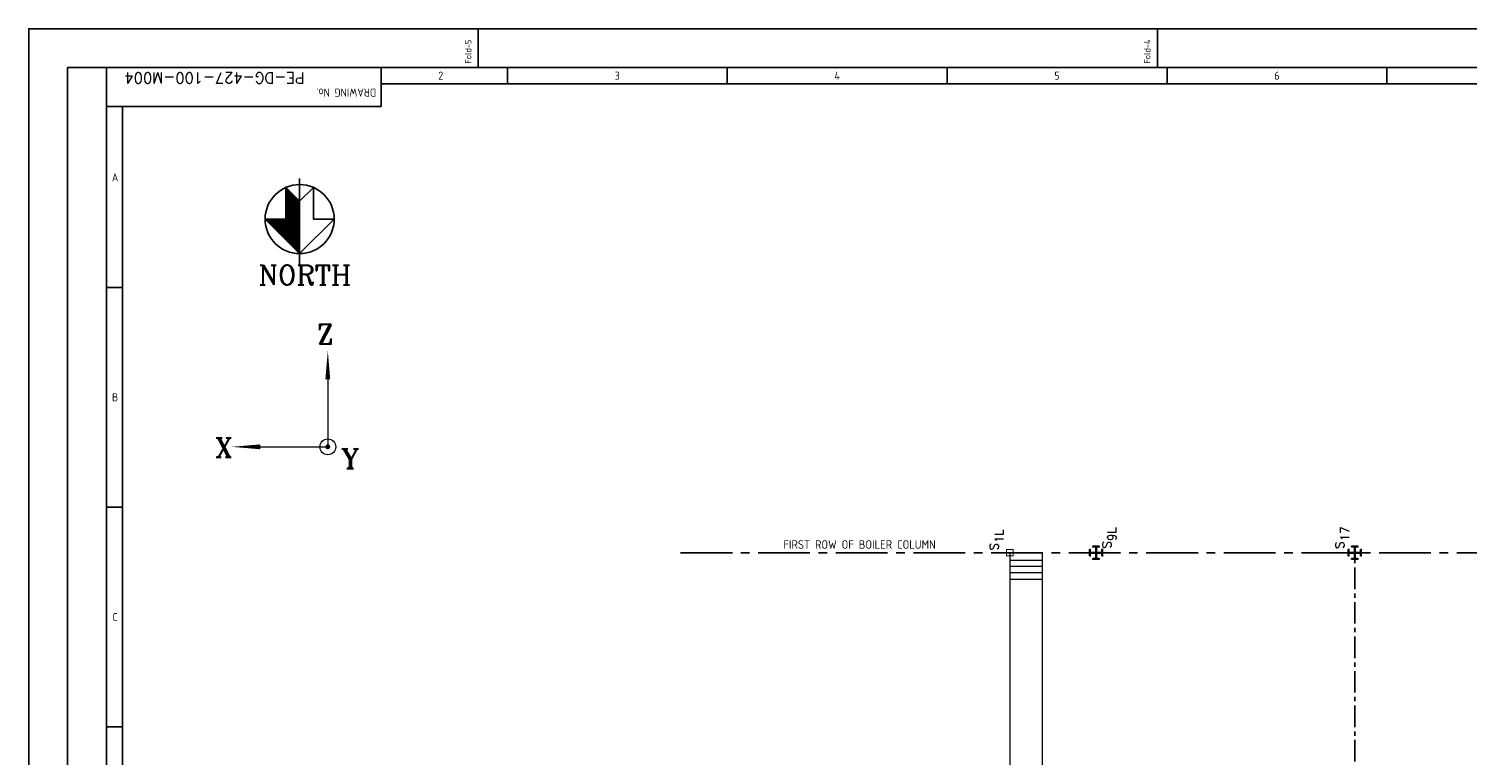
# Model space of a CAD drawing. Extents: x 18893 to 3351893, y -610358 to 406739.
# Tile 6 of 256: x 39024 to 105749, y 147376 to 181087. Entities that reach past the tile are written whole.
import ezdxf
from ezdxf.enums import TextEntityAlignment as Align

# ---------------------------------------------------------------- set-up
doc = ezdxf.new("R2010")
doc.units = 0
doc.header["$LTSCALE"] = 800
doc.header["$MEASUREMENT"] = 0
for name, pattern in [('CENTER', [2, 1.25, -0.25, 0.25, -0.25]), ('CENTER2', [1.125, 0.75, -0.125, 0.125, -0.125]), ('CONTINOUS', [0])]:
    doc.linetypes.add(name, pattern=pattern)
doc.layers.get('0').update_dxf_attribs({"linetype": 'CONTINUOUS'})
for name, color, linetype in [('CENTER', 2, 'CENTER'), ('COL', 1, 'CENTER'), ('GRID', 8, 'CENTER'), ('OBN', 1, 'CONTINUOUS'), ('STR', 2, 'CONTINUOUS'), ('TXT', 4, 'CONTINUOUS')]:
    doc.layers.add(name, color=color, linetype=linetype)
doc.layers.add('DIM', color=4, linetype='CONTINUOUS', lineweight=13)
doc.layers.add('TEXT', color=3, linetype='CONTINUOUS', lineweight=15)
doc.styles.add('c5', font='complex.shx', dxfattribs={"height": 5})
doc.styles.add('ROMANC', font='romanc')
doc.styles.add('ROMANT', font='romant')
doc.styles.get("Standard").update_dxf_attribs({"font": 'ISO9'})
doc.styles.add('VER', font='ISO9.SHX')

# ---------------------------------------------------------------- blocks, each defined once
blk = doc.blocks.new('COL2')
for points in [[(-15, 15), (-270, 15), (-270, 150), (-300, 150), (-300, 0)], [(-15, -15), (-270, -15), (-270, -150), (-300, -150), (-300, 0)], [(-15, 15), (-15, 270), (-150, 270), (-150, 300), (0, 300)], [(15, 15), (15, 270), (150, 270), (150, 300), (0, 300)], [(300, 0), (300, 150), (270, 150), (270, 15), (15, 15)], [(300, 0), (300, -150), (270, -150), (270, -15), (15, -15)], [(0, -300), (-150, -300), (-150, -270), (-15, -270), (-15, -15)], [(0, -300), (150, -300), (150, -270), (15, -270), (15, -15)]]:
    blk.add_lwpolyline(points)
blk = doc.blocks.new('X')
at = {"layer": 'OBN'}
blk.add_blockref('COL2', (0, 0), dxfattribs=at)
blk = doc.blocks.new('A$C731D3036')
for p, q in [((-2334.54, 1843.18), (-2334.54, 1869.86)), ((-1867.63, 1843.18), (-1867.63, 1869.86)), ((-2590.23, 26.68), (-2590.23, 1843.18)), ((-2401.24, 1816.5), (-2401.24, 1843.18)), ((-2314.53, 1843.18), (-2314.53, 1832.06)), ((-2163.34, 1843.18), (-2163.34, 1832.06)), ((-2012.15, 1843.18), (-2012.15, 1832.06)), ((-1860.96, 1843.18), (-1860.96, 1832.06)), ((-1709.78, 1843.18), (-1709.78, 1832.06)), ((-2401.24, 1832.07), (-215.67, 1832.07)), ((-2590.23, 1816.5), (-2401.24, 1816.5)), ((-2579.11, 37.8), (-2579.11, 1816.5)), ((-2590.23, 1691.99), (-2579.11, 1691.99)), ((-2590.23, 1540.8), (-2579.11, 1540.8)), ((-2590.23, 1389.61), (-2579.11, 1389.61))]:
    blk.add_line(p, q)
for points in [[(0, 1869.86), (-2643.59, 1869.86), (-2643.59, 0), (0, 0)], [(-26.68, 1843.18), (-2616.91, 1843.18), (-2616.91, 26.68), (-26.68, 26.68)]]:
    blk.add_lwpolyline(points, close=True)
for s, height, rotation, p in [('Fold-5', 4.447, 90, (-2339.23, 1845.92)), ('Fold-4', 4.447, 90, (-1872.32, 1845.92)), ('DRAWING No.', 5.5584, 180, (-2404.75, 1828.73))]:
    blk.add_text(s, height=height, rotation=rotation).set_placement(p)
for s, p in [('2', (-2360.34, 1837.62)), ('3', (-2238.94, 1837.62)), ('4', (-2087.75, 1837.62)), ('5', (-1936.56, 1837.62)), ('6', (-1785.37, 1837.62)), ('A', (-2584.25, 1767.58)), ('B', (-2584.25, 1616.39)), ('C', (-2584.25, 1465.2))]:
    blk.add_text(s, height=5.56).set_placement(p, align=Align.MIDDLE)

msp = doc.modelspace()

# ---------------------------------------------------------------- linework, layer by layer
at = {"color": 3}
for p, q in [((50949.23, 172576.02), (50949.23, 173724)), ((51590.1, 173083.13), (50949.23, 173724)), ((50949.23, 172255.58), (50949.23, 173724)), ((50972.49, 171271.01), (50972.49, 173700.73)), ((51004.54, 171238.97), (51004.54, 173668.69)), ((51036.58, 171206.93), (51036.58, 173636.65)), ((51068.62, 171174.88), (51068.62, 173604.6)), ((51100.67, 171142.84), (51100.67, 173572.56)), ((51132.71, 171110.8), (51132.71, 173540.51)), ((51164.75, 171078.75), (51164.75, 173508.47)), ((51590.1, 170091.76), (51590.1, 174139.3)), ((51590.1, 173083.13), (52230.97, 173724)), ((52230.97, 172576.02), (52230.97, 173724)), ((52230.97, 172255.58), (52230.97, 173724)), ((51196.8, 171046.71), (51196.8, 173476.43)), ((51228.84, 171014.67), (51228.84, 173444.38)), ((51260.88, 170982.62), (51260.88, 173412.34)), ((51292.93, 170950.58), (51292.93, 173380.3)), ((51324.97, 170918.53), (51324.97, 173348.25)), ((51357.01, 170886.49), (51357.01, 173316.21)), ((51389.06, 170854.45), (51389.06, 173284.17)), ((51421.1, 170822.4), (51421.1, 173252.12)), ((51453.15, 170790.36), (51453.15, 173220.08)), ((51485.19, 170758.32), (51485.19, 173188.04)), ((51517.23, 170726.27), (51517.23, 173155.99)), ((51549.28, 170694.23), (51549.28, 173123.95)), ((51581.32, 170662.19), (51581.32, 173091.91)), ((51590.1, 170653.41), (51590.1, 173083.13)), ((50949.23, 172255.58), (49987.93, 172255.58)), ((51590.1, 170653.41), (49987.93, 172255.58)), ((50043.23, 172200.27), (50043.23, 172255.58)), ((50075.28, 172168.23), (50075.28, 172255.58)), ((50107.32, 172136.19), (50107.32, 172255.58)), ((50139.36, 172104.14), (50139.36, 172255.58)), ((50171.41, 172072.1), (50171.41, 172255.58)), ((50203.45, 172040.06), (50203.45, 172255.58)), ((50235.49, 172008.01), (50235.49, 172255.58)), ((50267.54, 171975.97), (50267.54, 172255.58)), ((50299.58, 171943.93), (50299.58, 172255.58)), ((50331.62, 171911.88), (50331.62, 172255.58)), ((50363.67, 171879.84), (50363.67, 172255.58)), ((50395.71, 171847.8), (50395.71, 172255.58)), ((50427.75, 171815.75), (50427.75, 172255.58)), ((50459.8, 171783.71), (50459.8, 172255.58)), ((50491.84, 171751.66), (50491.84, 172255.58)), ((50523.88, 171719.62), (50523.88, 172255.58)), ((50555.93, 171687.58), (50555.93, 172255.58)), ((50587.97, 171655.53), (50587.97, 172255.58)), ((50620.02, 171623.49), (50620.02, 172255.58)), ((50652.06, 171591.45), (50652.06, 172255.58)), ((50684.1, 171559.4), (50684.1, 172255.58)), ((50716.15, 171527.36), (50716.15, 172255.58)), ((50748.19, 171495.32), (50748.19, 172255.58)), ((50780.23, 171463.27), (50780.23, 172255.58)), ((50812.28, 171431.23), (50812.28, 172255.58)), ((50844.32, 171399.19), (50844.32, 172255.58)), ((50876.36, 171367.14), (50876.36, 172255.58)), ((50908.41, 171335.1), (50908.41, 172255.58)), ((50940.45, 171303.06), (50940.45, 172255.58)), ((51590.1, 170653.41), (53192.27, 172255.58)), ((53192.27, 172255.58), (52230.97, 172255.58))]:
    msp.add_line(p, q, dxfattribs=at)
msp.add_circle((51590.1, 172255.58), 1602.17, dxfattribs=at)
at = {"layer": 'CENTER'}
msp.add_line((100531.71, 142284.18), (100531.71, 156773.93), dxfattribs=at)
at = {"layer": 'COL', "color": 7, "const_width": 50}
msp.add_lwpolyline([(84381.71, 156623.93), (84381.71, 156923.93), (84681.71, 156923.93), (84681.71, 156623.93), (84357.19, 156623.93)], dxfattribs=at)
at = {"layer": 'DIM', "color": 3}
msp.add_line((50011.19, 172232.32), (50011.19, 172255.58), dxfattribs=at)
at = {"layer": 'DIM'}
for p, q in [((84531.71, 156773.93), (84531.71, 141773.93)), ((86031.71, 156420.49), (84531.71, 156420.49)), ((86031.71, 156773.93), (86031.71, 141773.92)), ((86031.71, 156133.56), (84531.71, 156133.56)), ((86031.71, 155833.59), (84531.71, 155833.59)), ((86031.71, 155533.62), (84531.71, 155533.62))]:
    msp.add_line(p, q, dxfattribs=at)
at = {"layer": 'GRID', "linetype": 'CENTER2', "ltscale": 4}
msp.add_line((69261.45, 156773.93), (156036.17, 156773.93), dxfattribs=at)
at = {"layer": 'TEXT'}
for p in [(52895.3, 165482.47), (49100.53, 161687.71)]:
    msp.add_line(p, (52895.3, 161687.71), dxfattribs=at)
for points in [[(52895.3, 164816.22, 225, 0, 0), (52895.3, 166148.73, 0, 0, 0)], [(49766.79, 161687.71, 225, 0, 0), (48434.28, 161687.71, 0, 0, 0)]]:
    msp.add_lwpolyline(points, format="xyseb", dxfattribs=at)
at = {"layer": 'TEXT', "const_width": 112.5}
msp.add_lwpolyline([(52895.3, 161631.46, 1), (52895.3, 161743.96, 1)], format="xyb", close=True, dxfattribs=at)
at = {"layer": 'TEXT'}
msp.add_circle((52895.3, 161687.71), 365.36, dxfattribs=at)

# ---------------------------------------------------------------- block references
at = {"color": 1, "linetype": 'CONTINOUS', "lineweight": 15, "xscale": 67.46500254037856, "yscale": 67.46500254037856, "zscale": 67.46500254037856}
msp.add_blockref('A$C731D3036', (217374.11, 54937.17), dxfattribs=at)
at = {"layer": 'COL', "color": 7, "xscale": -1, "rotation": 270}
msp.add_blockref('X', (88531.71, 156773.93), dxfattribs=at)
at = {"layer": 'COL', "color": 7, "rotation": 90}
msp.add_blockref('X', (100531.71, 156773.93), dxfattribs=at)

# ---------------------------------------------------------------- texts
at = {"layer": 'STR', "color": 4, "style": 'VER'}
msp.add_text('FIRST ROW OF BOILER COLUMN', height=400, dxfattribs=at).set_placement((74030.14, 156954.79))
at = {"layer": 'TEXT', "style": 'ROMANC'}
msp.add_text('NORTH', height=911.458, dxfattribs=at).set_placement((49681.42, 169209.13))
at = {"layer": 'TEXT', "style": 'ROMANT'}
for s, p in [('Z', (52775.57, 166909.63, -1007.12)), ('X', (48070.82, 161653.35, -1007.12)), ('Y', (53934.74, 161138.15, -1007.12))]:
    msp.add_text(s, height=900, dxfattribs=at).set_placement(p, align=Align.MIDDLE)
at = {"layer": 'TEXT', "style": 'ROMANT', "width": 1}
msp.add_attdef('PE-DG-427-100-M004', text='PE-DG-E08-100-M001', height=500, rotation=180, dxfattribs=at).set_placement((47644.9, 178801.25), align=Align.MIDDLE_CENTER)
at = {"layer": 'TXT', "style": 'c5'}
for s, p in [('1L', (84242.04, 157224.6)), ('9L', (89467.88, 157320.69)), ('17', (100272.72, 157305.98)), ('S', (84005.04, 156886.97)), ('S', (89230.88, 156968.59)), ('S', (100035.72, 156953.88))]:
    msp.add_text(s, height=400, rotation=90, dxfattribs=at).set_placement(p)

doc.saveas('drawing.dxf')
